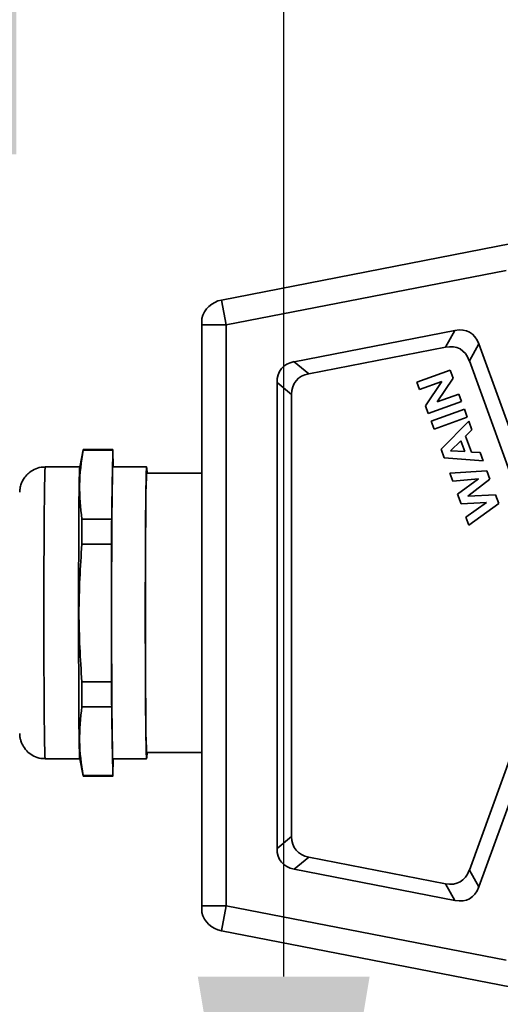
# Model space of a CAD drawing. Header units: millimetres. Extents: x -8713 to 3261, y -18743 to -8704.
# Tile 68 of 156: x -4634 to -4578, y -12605 to -12489. Entities that reach past the tile are written whole.
import ezdxf

# ---------------------------------------------------------------- set-up
doc = ezdxf.new("R2010")
doc.units = ezdxf.units.MM
doc.header["$LTSCALE"] = 10
doc.header["$PDSIZE"] = -1
doc.linetypes.add('CENTER2', pattern=[1.125, 0.75, -0.125, 0.125, -0.125])
doc.layers.get('Defpoints').update_dxf_attribs({"true_color": 0x5e5e5e})
doc.dimstyles.new('ISO-25', dxfattribs={"dimscale": 20, "dimtxt": 4, "dimasz": 3.05, "dimexe": 3, "dimexo": 0.625, "dimtad": 1, "dimdec": 0, "dimtxsty": 'Standard', "dimcen": 2.5, "dimclrd": 1, "dimclre": 1, "dimclrt": 4, "dimadec": 1, "dimazin": 2, "dimtfac": 1, "dimtdec": 0, "dimtmove": 0, "dimatfit": 0, "dimfxl": 1, "dimarcsym": 0})

# ---------------------------------------------------------------- blocks, each defined once
blk = doc.blocks.new('*D175')
at = {"color": 1, "lineweight": -2, "transparency": 16777216}
for p, q in [((-4239.51, -12173.12), (-4663.16, -12173.12)), ((-4603.16, -12602.12), (-4603.16, -12234.12)), ((-4485.08, -12663.12), (-4663.16, -12663.12))]:
    blk.add_line(p, q, dxfattribs=at)
at = {"color": 1, "lineweight": 20, "transparency": 16777216}
for points in [[(-4613.33, -12234.12), (-4593, -12234.12), (-4603.16, -12173.12)], [(-4613.33, -12602.12), (-4593, -12602.12), (-4603.16, -12663.12)]]:
    blk.add_solid(points, dxfattribs=at)
at = {"layer": 'Defpoints', "color": 0, "lineweight": 20, "transparency": 16777216}
for p in [(-4603.16, -12173.12), (-4227.01, -12173.12), (-4472.58, -12663.12)]:
    blk.add_point(p, dxfattribs=at)
at = {"color": 4, "transparency": 16777216, "insert": (-4656.11, -12418.12), "char_height": 80, "attachment_point": 5, "rotation": 90}
blk.add_mtext('490', dxfattribs=at)
blk = doc.blocks.new('*D182')
at = {"color": 1, "lineweight": -2, "transparency": 16777216}
for p, q in [((-6048.35, -12185.62), (-6048.35, -14279.02)), ((-4272.58, -12682.54), (-4272.58, -14279.02)), ((-4333.58, -14219.02), (-5987.35, -14219.02))]:
    blk.add_line(p, q, dxfattribs=at)
at = {"color": 1, "lineweight": 20, "transparency": 16777216}
for points in [[(-5987.35, -14208.86), (-5987.35, -14229.19), (-6048.35, -14219.02)], [(-4333.58, -14208.86), (-4333.58, -14229.19), (-4272.58, -14219.02)]]:
    blk.add_solid(points, dxfattribs=at)
at = {"layer": 'Defpoints', "color": 0, "lineweight": 20, "transparency": 16777216}
for p in [(-6048.35, -12173.12), (-4272.58, -12670.04), (-6048.35, -14219.02)]:
    blk.add_point(p, dxfattribs=at)
at = {"color": 4, "transparency": 16777216, "insert": (-5160.46, -14166.52), "char_height": 80, "attachment_point": 5}
blk.add_mtext('1776', dxfattribs=at)
blk = doc.blocks.new('*D184')
at = {"color": 1, "lineweight": -2, "transparency": 16777216}
for p, q in [((-5154.23, -12185.62), (-5154.23, -12942.02)), ((-4272.58, -12682.54), (-4272.58, -12942.02)), ((-4333.58, -12882.02), (-5093.23, -12882.02))]:
    blk.add_line(p, q, dxfattribs=at)
at = {"color": 1, "lineweight": 20, "transparency": 16777216}
for points in [[(-5093.23, -12871.85), (-5093.23, -12892.18), (-5154.23, -12882.02)], [(-4333.58, -12871.85), (-4333.58, -12892.18), (-4272.58, -12882.02)]]:
    blk.add_solid(points, dxfattribs=at)
at = {"layer": 'Defpoints', "color": 0, "lineweight": 20, "transparency": 16777216}
for p in [(-5154.23, -12173.12), (-4272.58, -12670.04), (-5154.23, -12882.02)]:
    blk.add_point(p, dxfattribs=at)
at = {"color": 4, "transparency": 16777216, "insert": (-4713.4, -12829.52), "char_height": 80, "attachment_point": 5}
blk.add_mtext('882', dxfattribs=at)
blk = doc.blocks.new('*D221')
at = {"color": 1, "linetype": 'CENTER2', "lineweight": -2, "transparency": 16777216}
blk.add_line((-4897.24, -12284.28), (-5742.4, -12404), dxfattribs=at)
blk.add_arc((-4714.68, -12258.42), 977.98, 191.63692, 265.91013, dxfattribs=at)
at = {"color": 1, "linetype": 'CENTER2', "lineweight": 20, "transparency": 16777216}
for points in [[(-5682.58, -12457.42), (-5662.54, -12453.94), (-5683, -12395.58)], [(-4784.03, -13223.74), (-4784.84, -13244.06), (-4723.48, -13236.35)]]:
    blk.add_solid(points, dxfattribs=at)
at = {"layer": 'Defpoints', "color": 0, "linetype": 'CENTER2', "lineweight": 20, "transparency": 16777216}
for p in [(-4112.58, -12173.12), (-4884.87, -12282.52), (-4714.91, -12283.78), (-5513.8, -12822.2), (-4725.19, -13425.42)]:
    blk.add_point(p, dxfattribs=at)
at = {"color": 4, "linetype": 'CENTER2', "lineweight": 20, "transparency": 16777216, "insert": (-5324.61, -12954.48), "char_height": 80, "attachment_point": 5, "rotation": 318.7735}
blk.add_mtext('82%%D', dxfattribs=at)

msp = doc.modelspace()

# ---------------------------------------------------------------- linework, layer by layer
at = {"color": 7, "linetype": 'Continuous', "lineweight": 35}
for p, q in [((-4576.22, -12515.46), (-4610.52, -12522.13)), ((-4609.95, -12525.08), (-4576.86, -12518.64)), ((-4610.52, -12522.13), (-4609.95, -12525.08)), ((-4612.85, -12524.31), (-4612.85, -12525.08)), ((-4612.85, -12593.77), (-4612.85, -12525.08)), ((-4609.95, -12525.08), (-4612.85, -12525.08)), ((-4609.95, -12593.77), (-4609.95, -12525.08)), ((-4582.91, -12525.73), (-4601.93, -12529.43)), ((-4582.91, -12525.73), (-4584.03, -12527.71)), ((-4584.03, -12527.71), (-4600.2, -12530.85)), ((-4580.08, -12527.33), (-4581.2, -12529.31)), ((-4573.1, -12546.51), (-4580.08, -12527.33)), ((-4574.83, -12546.81), (-4581.2, -12529.31)), ((-4601.93, -12529.43), (-4600.2, -12530.85)), ((-4583.47, -12530.41), (-4587.41, -12531.84)), ((-4583.12, -12531.36), (-4583.47, -12530.41)), ((-4585.01, -12534.18), (-4583.12, -12531.36)), ((-4603.95, -12531.88), (-4603.95, -12586.97)), ((-4603.95, -12531.88), (-4602.22, -12533.31)), ((-4587.09, -12532.72), (-4587.41, -12531.84)), ((-4584.46, -12531.76), (-4587.09, -12532.72)), ((-4586.4, -12534.64), (-4584.46, -12531.76)), ((-4602.22, -12533.31), (-4602.22, -12585.54)), ((-4582.43, -12533.25), (-4585.01, -12534.18)), ((-4582.11, -12534.12), (-4582.43, -12533.25)), ((-4586.06, -12535.56), (-4586.4, -12534.64)), ((-4582.11, -12534.12), (-4586.06, -12535.56)), ((-4581.78, -12535.04), (-4585.73, -12536.47)), ((-4581.44, -12535.98), (-4581.78, -12535.04)), ((-4581.44, -12535.98), (-4585.38, -12537.42)), ((-4585.38, -12537.42), (-4585.73, -12536.47)), ((-4584.53, -12539.77), (-4581.27, -12536.46)), ((-4580.89, -12537.49), (-4581.64, -12538.22)), ((-4581.27, -12536.46), (-4580.89, -12537.49)), ((-4580.96, -12540.1), (-4581.64, -12538.22)), ((-4584.17, -12540.77), (-4584.53, -12539.77)), ((-4582.19, -12538.77), (-4583.42, -12539.95)), ((-4581.73, -12540.05), (-4582.19, -12538.77)), ((-4626.89, -12539.84), (-4627.28, -12541.89)), ((-4626.9, -12539.9), (-4623.39, -12539.9)), ((-4623.38, -12539.82), (-4626.89, -12539.82)), ((-4623.51, -12548.04), (-4623.39, -12539.9)), ((-4623.36, -12539.9), (-4623.33, -12541.87)), ((-4579.55, -12541.16), (-4584.17, -12540.77)), ((-4583.42, -12539.95), (-4581.73, -12540.05)), ((-4579.92, -12540.16), (-4580.96, -12540.1)), ((-4579.55, -12541.16), (-4579.92, -12540.16)), ((-4627.28, -12541.87), (-4631.38, -12541.87)), ((-4619.38, -12541.87), (-4623.38, -12541.87)), ((-4612.85, -12542.62), (-4619.38, -12542.62)), ((-4579.14, -12542.31), (-4583.5, -12542.6)), ((-4583.15, -12543.56), (-4583.5, -12542.6)), ((-4580.13, -12543.27), (-4583.15, -12543.56)), ((-4580.13, -12543.27), (-4582.59, -12545.1)), ((-4578.77, -12543.31), (-4581.38, -12545.32)), ((-4578.77, -12543.31), (-4579.14, -12542.31)), ((-4582.18, -12546.22), (-4582.59, -12545.1)), ((-4578.09, -12545.17), (-4581.38, -12545.32)), ((-4577.72, -12546.2), (-4578.09, -12545.17)), ((-4579.16, -12546.09), (-4582.18, -12546.22)), ((-4579.16, -12546.09), (-4581.61, -12547.79)), ((-4577.72, -12546.2), (-4581.26, -12548.76)), ((-4581.26, -12548.76), (-4581.61, -12547.79)), ((-4627.03, -12548.04), (-4623.51, -12548.04)), ((-4627.04, -12550.98), (-4623.53, -12550.98)), ((-4623.53, -12567.26), (-4623.53, -12550.98)), ((-4623.53, -12567.26), (-4627.04, -12567.26)), ((-4627.03, -12570.21), (-4623.51, -12570.21)), ((-4623.39, -12578.35), (-4623.51, -12570.21)), ((-4581.2, -12589.54), (-4574.83, -12572.03)), ((-4580.08, -12591.52), (-4573.1, -12572.34)), ((-4619.38, -12575.62), (-4612.85, -12575.62)), ((-4631.38, -12576.37), (-4627.28, -12576.37)), ((-4627.28, -12576.36), (-4626.89, -12578.4)), ((-4623.38, -12576.37), (-4619.38, -12576.37)), ((-4623.33, -12576.37), (-4623.36, -12578.35)), ((-4626.9, -12578.35), (-4623.39, -12578.35)), ((-4626.89, -12578.42), (-4623.38, -12578.42)), ((-4603.95, -12586.97), (-4602.22, -12585.54)), ((-4601.93, -12589.42), (-4600.2, -12587.99)), ((-4600.2, -12587.99), (-4584.03, -12591.14)), ((-4601.93, -12589.42), (-4582.91, -12593.12)), ((-4581.2, -12589.54), (-4580.08, -12591.52)), ((-4582.91, -12593.12), (-4584.03, -12591.14)), ((-4612.85, -12593.77), (-4609.95, -12593.77)), ((-4609.95, -12593.77), (-4610.52, -12596.72)), ((-4576.86, -12600.2), (-4609.95, -12593.77)), ((-4610.52, -12596.72), (-4576.22, -12603.38))]:
    msp.add_line(p, q, dxfattribs=at)
at = {"color": 7, "linetype": 'Continuous', "lineweight": 35, "flags": 128}
for points in [[(-4623.39, -12539.9), (-4623.39, -12539.87), (-4623.38, -12539.84), (-4623.38, -12539.83), (-4623.38, -12539.82), (-4623.37, -12539.83), (-4623.37, -12539.84), (-4623.37, -12539.87), (-4623.36, -12539.9)], [(-4631.38, -12576.37), (-4631.38, -12576.35), (-4631.41, -12576.06), (-4631.43, -12575.42), (-4631.45, -12574.46), (-4631.46, -12573.17), (-4631.48, -12571.61), (-4631.49, -12569.79), (-4631.51, -12567.75), (-4631.52, -12565.53), (-4631.52, -12563.19), (-4631.53, -12560.76), (-4631.53, -12558.3), (-4631.52, -12555.86), (-4631.52, -12553.48), (-4631.51, -12551.22), (-4631.5, -12549.12), (-4631.49, -12547.22), (-4631.47, -12545.56), (-4631.45, -12544.18), (-4631.43, -12543.11), (-4631.41, -12542.36), (-4631.39, -12541.95), (-4631.38, -12541.87)], [(-4627.43, -12559.12), (-4627.43, -12556.67), (-4627.42, -12554.26), (-4627.41, -12551.96), (-4627.4, -12549.8), (-4627.39, -12547.83), (-4627.38, -12546.09), (-4627.36, -12544.61), (-4627.34, -12543.43), (-4627.32, -12542.57), (-4627.3, -12542.05), (-4627.28, -12541.89)], [(-4623.53, -12559.12), (-4623.53, -12556.67), (-4623.52, -12554.26), (-4623.51, -12551.96), (-4623.5, -12549.8), (-4623.49, -12547.83), (-4623.48, -12546.09), (-4623.46, -12544.61), (-4623.44, -12543.43), (-4623.42, -12542.57), (-4623.4, -12542.05), (-4623.38, -12541.87)], [(-4619.53, -12559.12), (-4619.53, -12556.67), (-4619.52, -12554.26), (-4619.51, -12551.96), (-4619.5, -12549.8), (-4619.49, -12547.83), (-4619.48, -12546.09), (-4619.46, -12544.61), (-4619.44, -12543.43), (-4619.42, -12542.57), (-4619.4, -12542.05), (-4619.38, -12541.87), (-4619.36, -12542.05), (-4619.33, -12542.57), (-4619.33, -12542.62)], [(-4619.38, -12542.62), (-4619.39, -12542.72), (-4619.41, -12543.16), (-4619.43, -12543.94), (-4619.45, -12545.04), (-4619.47, -12546.44), (-4619.48, -12548.11), (-4619.5, -12550.02), (-4619.51, -12552.12), (-4619.51, -12554.37), (-4619.52, -12556.72), (-4619.52, -12559.12)], [(-4627.04, -12550.98), (-4627.04, -12550.6), (-4627.04, -12550.22), (-4627.03, -12549.84), (-4627.03, -12549.47), (-4627.03, -12549.11), (-4627.03, -12548.75), (-4627.03, -12548.39), (-4627.03, -12548.04)], [(-4623.53, -12550.98), (-4623.53, -12550.6), (-4623.53, -12550.22), (-4623.52, -12549.84), (-4623.52, -12549.47), (-4623.52, -12549.11), (-4623.52, -12548.75), (-4623.52, -12548.39), (-4623.51, -12548.04)], [(-4627.28, -12576.36), (-4627.3, -12576.2), (-4627.32, -12575.67), (-4627.34, -12574.81), (-4627.36, -12573.64), (-4627.38, -12572.16), (-4627.39, -12570.42), (-4627.4, -12568.45), (-4627.41, -12566.29), (-4627.42, -12563.98), (-4627.43, -12561.58), (-4627.43, -12559.12)], [(-4623.38, -12576.37), (-4623.4, -12576.2), (-4623.42, -12575.67), (-4623.44, -12574.81), (-4623.46, -12573.64), (-4623.48, -12572.16), (-4623.49, -12570.42), (-4623.5, -12568.45), (-4623.51, -12566.29), (-4623.52, -12563.98), (-4623.53, -12561.58), (-4623.53, -12559.12)], [(-4619.33, -12575.62), (-4619.33, -12575.67), (-4619.36, -12576.2), (-4619.38, -12576.37), (-4619.4, -12576.2), (-4619.42, -12575.67), (-4619.44, -12574.81), (-4619.46, -12573.64), (-4619.48, -12572.16), (-4619.49, -12570.42), (-4619.5, -12568.45), (-4619.51, -12566.29), (-4619.52, -12563.98), (-4619.53, -12561.58), (-4619.53, -12559.12)], [(-4619.52, -12559.12), (-4619.52, -12561.53), (-4619.51, -12563.88), (-4619.51, -12566.13), (-4619.5, -12568.23), (-4619.48, -12570.13), (-4619.47, -12571.81), (-4619.45, -12573.21), (-4619.43, -12574.31), (-4619.41, -12575.09), (-4619.39, -12575.52), (-4619.38, -12575.62)], [(-4627.03, -12570.21), (-4627.03, -12569.86), (-4627.03, -12569.5), (-4627.03, -12569.14), (-4627.03, -12568.77), (-4627.03, -12568.4), (-4627.04, -12568.03), (-4627.04, -12567.65), (-4627.04, -12567.26)], [(-4623.51, -12570.21), (-4623.52, -12569.86), (-4623.52, -12569.5), (-4623.52, -12569.14), (-4623.52, -12568.77), (-4623.52, -12568.4), (-4623.53, -12568.03), (-4623.53, -12567.65), (-4623.53, -12567.26)], [(-4623.36, -12578.35), (-4623.37, -12578.38), (-4623.37, -12578.4), (-4623.37, -12578.42), (-4623.38, -12578.42), (-4623.38, -12578.42), (-4623.38, -12578.4), (-4623.39, -12578.38), (-4623.39, -12578.35)]]:
    msp.add_lwpolyline(points, dxfattribs=at)
at = {"color": 4}
for radius, start, end in [(1935.77, 290, 188), (1041.65, 110.71416, 237.28584)]:
    msp.add_arc((-4112.58, -12173.12), radius, start, end, dxfattribs=at)
at = {"color": 7, "linetype": 'Continuous', "lineweight": 35}
for centre, radius, start, end in [((-4609.95, -12525.08), 3, 101, 165.1649), ((-4626.74, -12539.89), 0.165, 155.4284, 182.2194), ((-4626.74, -12578.35), 0.165, 177.7806, 204.5716), ((-4609.95, -12593.77), 3, 194.8351, 259)]:
    msp.add_arc(centre, radius, start, end, dxfattribs=at)
for centre, major_axis, ratio, start_param, end_param in [((-4587.29, -12536.77), (6.12, 10.83), 0.401987, 5.952465, 6.613905), ((-4588.41, -12538.75), (6.12, 10.83), 0.401987, 5.952465, 6.613905), ((-4593.95, -12538.06), (-9.48, 7.82), 0.406942, 5.959525, 6.606846), ((-4592.22, -12539.49), (-9.48, 7.82), 0.406942, 5.959525, 6.606846), ((-4592.22, -12579.36), (-9.48, -7.82), 0.406942, 5.959525, 6.606846), ((-4593.95, -12580.78), (-9.48, -7.82), 0.406942, 5.959525, 6.606846), ((-4588.41, -12580.1), (6.12, -10.83), 0.401987, 5.952465, 6.613905), ((-4587.29, -12582.08), (6.12, -10.83), 0.401987, 5.952465, 6.613905)]:
    msp.add_ellipse(centre, major_axis=major_axis, ratio=ratio, start_param=start_param, end_param=end_param, dxfattribs=at)
for points, knots in [([(-4627.03, -12548.04), (-4627.18, -12546.69), (-4627.48, -12543.97), (-4627.09, -12541.26), (-4626.9, -12539.9)], [0, 0, 0, 0, 0.49832, 1, 1, 1, 1]), ([(-4631.38, -12541.91), (-4631.54, -12541.9), (-4631.99, -12541.88), (-4632.67, -12542.13), (-4633.32, -12542.55), (-4633.77, -12543.03), (-4634.07, -12543.51), (-4634.24, -12543.94), (-4634.32, -12544.26), (-4634.35, -12544.46), (-4634.37, -12544.63), (-4634.38, -12544.75), (-4634.39, -12544.82), (-4634.39, -12544.86)], [0, 0, 0, 0, 0.08159, 0.233137, 0.361634, 0.47384, 0.571327, 0.653506, 0.71744, 0.765516, 0.823435, 0.929428, 1, 1, 1, 1]), ([(-4627.04, -12567.26), (-4627.21, -12564.56), (-4627.55, -12559.13), (-4627.21, -12553.71), (-4627.04, -12550.98)], [0, 0, 0, 0, 0.49832, 1, 1, 1, 1]), ([(-4626.9, -12578.35), (-4627.09, -12577), (-4627.48, -12574.28), (-4627.18, -12571.57), (-4627.03, -12570.21)], [0, 0, 0, 0, 0.49832, 1, 1, 1, 1]), ([(-4634.39, -12573.39), (-4634.38, -12573.44), (-4634.38, -12573.55), (-4634.37, -12573.71), (-4634.32, -12574.01), (-4634.21, -12574.42), (-4633.94, -12574.99), (-4633.45, -12575.6), (-4632.72, -12576.09), (-4632.01, -12576.36), (-4631.54, -12576.34), (-4631.38, -12576.34)], [0, 0, 0, 0, 0.104557, 0.22595, 0.285296, 0.357534, 0.465911, 0.616533, 0.759397, 0.914234, 1, 1, 1, 1]), ([(-4612.85, -12593.77), (-4612.85, -12593.86), (-4612.85, -12594.03), (-4612.85, -12594.26), (-4612.85, -12594.43), (-4612.85, -12594.53), (-4612.85, -12594.53), (-4612.85, -12594.54)], [0, 0, 0, 0, 0.2146939, 0.4293877, 0.6440816, 0.8587754, 1, 1, 1, 1])]:
    msp.add_open_spline(points, degree=3, knots=knots, dxfattribs=at)

# ---------------------------------------------------------------- dimensions: what is measured, and where the dimension line sits
for base, p2, picture, middle in [((-6048.35, -14219.02), (-6048.35, -12173.12), '*D182', (-5160.46, -14166.52)), ((-5154.23, -12882.02), (-5154.23, -12173.12), '*D184', (-4713.4, -12829.52))]:
    dim = msp.add_linear_dim(base=base, p1=(-4272.58, -12670.04), p2=p2, dimstyle='ISO-25')
    dim.commit()
    dim.dimension.update_dxf_attribs({"geometry": picture, "text_midpoint": middle})
at = {"linetype": 'CENTER2', "lineweight": 20}
dim = msp.add_angular_dim_2l(base=(-5513.8, -12822.2), line1=((-4884.87, -12282.52), (-4112.58, -12173.12)), line2=((-4725.19, -13425.42), (-4714.91, -12283.78)), text='82%%D', dimstyle='ISO-25', dxfattribs=at)
dim.commit()
dim.dimension.update_dxf_attribs({"geometry": '*D221', "text_midpoint": (-5324.61, -12954.48)})
dim = msp.add_linear_dim(base=(-4603.16, -12173.12), p1=(-4472.58, -12663.12), p2=(-4227.01, -12173.12), angle=90, dimstyle='ISO-25')
dim.commit()
dim.dimension.update_dxf_attribs({"geometry": '*D175', "text_midpoint": (-4656.11, -12418.12)})

doc.saveas('drawing.dxf')
